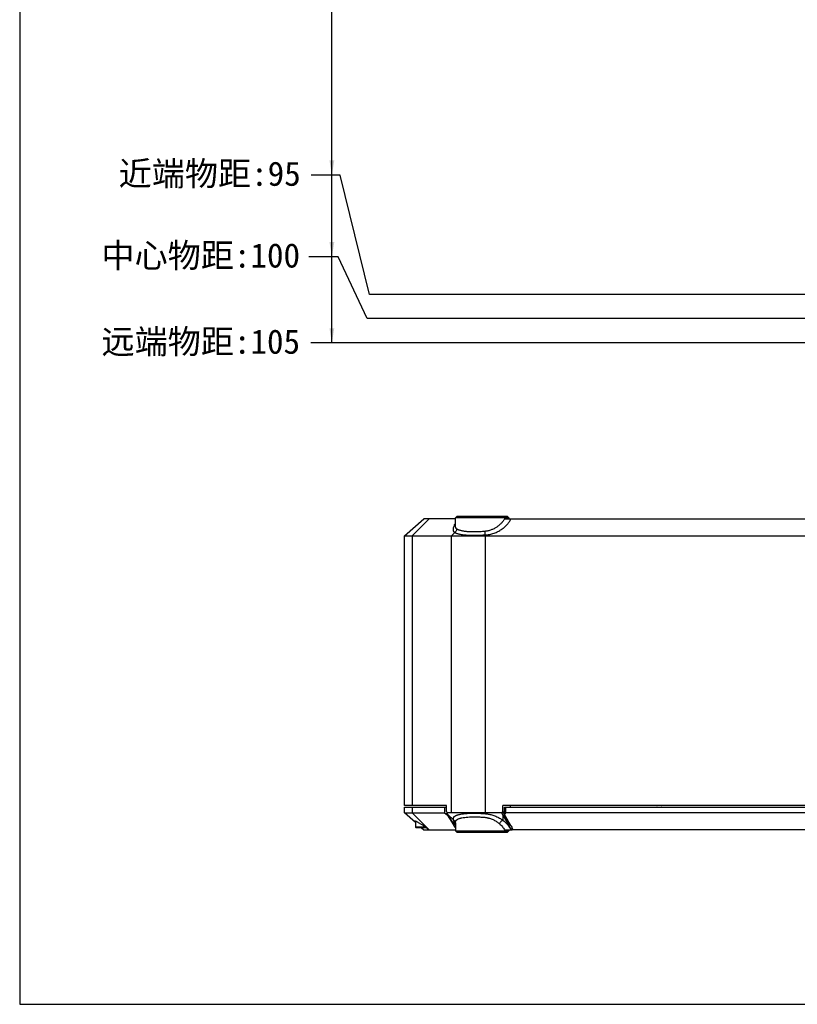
# Model space of a CAD drawing. Header units: millimetres. Extents: x 48 to 663, y 1 to 417.
# Tile 1 of 12: x 48 to 208, y 1 to 204. Entities that reach past the tile are written whole.
import ezdxf

# ---------------------------------------------------------------- set-up
doc = ezdxf.new("R2010")
doc.units = ezdxf.units.MM
doc.header["$LTSCALE"] = 46.255
doc.header["$PDMODE"] = 3
doc.header["$PDSIZE"] = 8
doc.layers.get('0').update_dxf_attribs({"linetype": 'CONTINUOUS'})
doc.layers.get('Defpoints').update_dxf_attribs({"linetype": 'CONTINUOUS'})
doc.layers.add('20_ALL_FEATURES', color=7, linetype='CONTINUOUS')
doc.layers.add('51__REF_DIMS', color=7, linetype='CONTINUOUS')
doc.styles.get("Standard").update_dxf_attribs({"font": 'simfang.ttf'})
doc.dimstyles.new('DIMSTYLE_7', dxfattribs={"dimtxt": 5, "dimasz": 3, "dimexe": 2.5, "dimexo": 0.5, "dimgap": 1.25, "dimtad": 0, "dimtih": 1, "dimtoh": 1, "dimdsep": 46, "dimtxsty": 'STANDARD', "dimblk": '_FILLED', "dimblk1": '_FILLED', "dimblk2": '_FILLED', "dimcen": 0.09, "dimclrt": 3, "dimazin": 2, "dimtp": 0.3, "dimtm": 0.3, "dimtfac": 1, "dimtdec": 0, "dimtofl": 0, "dimtmove": 0, "dimatfit": 3, "dimldrblk": '_FILLED', "dimfxl": 1, "dimtolj": 1, "dimarcsym": 0})

# ---------------------------------------------------------------- blocks, each defined once
blk = doc.blocks.new('*D23')
at = {"layer": '51__REF_DIMS', "color": 0, "lineweight": -2}
for p, q in [((114, 172.05), (108, 172.05)), ((120, 147.49), (114, 172.05)), ((270.52, 147.49), (120, 147.49))]:
    blk.add_line(p, q, dxfattribs=at)
at = {"layer": 'Defpoints', "color": 0}
for p in [(148.12, 242.49), (108, 172.05), (271.02, 147.49)]:
    blk.add_point(p, dxfattribs=at)
at = {"layer": '51__REF_DIMS', "color": 7, "insert": (87.12, 172.05), "char_height": 5, "attachment_point": 5, "line_spacing_factor": 0.9}
blk.add_mtext('\\A1;近端物距:95', dxfattribs=at)
blk = doc.blocks.new('_FILLED')
at = {"color": 0, "linetype": 'ByBlock'}
blk.add_solid([(0, 0), (-1, 0.167), (-1, -0.167)], dxfattribs=at)
blk = doc.blocks.new('*D24')
at = {"layer": '51__REF_DIMS', "color": 0, "lineweight": -2}
for p, q in [((113.56, 155.23), (107.56, 155.23)), ((119.56, 142.49), (113.56, 155.23)), ((269.72, 142.49), (119.56, 142.49))]:
    blk.add_line(p, q, dxfattribs=at)
at = {"layer": 'Defpoints', "color": 0}
for p in [(270.72, 242.49), (107.56, 155.23), (270.22, 142.49)]:
    blk.add_point(p, dxfattribs=at)
at = {"layer": '51__REF_DIMS', "color": 7, "insert": (85.28, 155.23), "char_height": 5, "attachment_point": 5, "line_spacing_factor": 0.9}
blk.add_mtext('\\A1;中心物距:100', dxfattribs=at)
blk = doc.blocks.new('*D25')
at = {"layer": '51__REF_DIMS', "color": 0, "lineweight": -2}
for p, q in [((113.96, 137.49), (107.96, 137.49)), ((119.96, 137.49), (113.96, 137.49)), ((268.92, 137.49), (119.96, 137.49))]:
    blk.add_line(p, q, dxfattribs=at)
at = {"layer": 'Defpoints', "color": 0}
for p in [(269.92, 242.49), (107.96, 137.49), (269.42, 137.49)]:
    blk.add_point(p, dxfattribs=at)
at = {"layer": '51__REF_DIMS', "color": 7, "insert": (85.28, 137.49), "char_height": 5, "attachment_point": 5, "line_spacing_factor": 0.9}
blk.add_mtext('\\A1;远端物距:105', dxfattribs=at)

msp = doc.modelspace()

# ---------------------------------------------------------------- linework, layer by layer
msp.add_lwpolyline([(48, 416.533), (48, 1.38), (663.041, 1.38), (663.041, 416.533)], close=True)
at = {"layer": '20_ALL_FEATURES', "color": 7}
for p, q in [((138.018, 101.781), (137.718, 101.481)), ((137.718, 99.841), (137.718, 101.481)), ((148.718, 101.481), (137.718, 101.481)), ((148.418, 101.781), (138.018, 101.781)), ((148.418, 101.781), (148.718, 101.481)), ((148.718, 101.481), (148.718, 101.281)), ((127.218, 97.781), (131.218, 101.281)), ((132.29, 101.281), (128.826, 97.781)), ((137.718, 101.281), (131.218, 101.281)), ((147.843, 101.281), (326.594, 101.281)), ((127.218, 42.281), (127.218, 97.781)), ((127.218, 97.781), (347.218, 97.781)), ((128.826, 97.781), (128.826, 42.281)), ((137.585, 98.464), (136.909, 97.781)), ((136.909, 40.781), (136.909, 97.781)), ((143.837, 97.946), (143.837, 40.781)), ((135.843, 42.281), (127.218, 42.281)), ((127.218, 40.781), (127.218, 41.981)), ((127.218, 41.981), (135.843, 41.981)), ((129.468, 38.813), (127.218, 40.781)), ((127.218, 40.781), (135.472, 40.781)), ((128.826, 41.981), (128.826, 40.781)), ((128.826, 40.781), (132.29, 37.281)), ((135.472, 41.981), (135.472, 40.781)), ((135.472, 40.781), (136.01, 40.368)), ((135.843, 41.037), (135.843, 42.281)), ((135.843, 41.037), (135.958, 40.781)), ((137.525, 38.25), (135.958, 40.781)), ((136.01, 40.697), (136.01, 40.368)), ((143.837, 40.781), (136.909, 40.781)), ((147.218, 40.781), (143.837, 40.781)), ((147.218, 40.781), (147.454, 41.061)), ((147.218, 40.781), (148.741, 38.17)), ((147.454, 41.061), (147.454, 42.281)), ((326.983, 42.281), (147.454, 42.281)), ((149.008, 38.396), (147.454, 41.061)), ((147.85, 40.392), (147.85, 41.981)), ((147.85, 41.981), (326.587, 41.981)), ((147.85, 40.392), (148.123, 40.781)), ((148.123, 40.781), (148.123, 41.981)), ((326.314, 40.781), (148.123, 40.781)), ((149.008, 42.281), (149.008, 41.981)), ((179.062, 41.981), (179.147, 42.033)), ((179.232, 41.981), (179.147, 42.033)), ((180.062, 41.981), (180.147, 42.033)), ((180.232, 41.981), (180.147, 42.033)), ((129.468, 39.109), (129.468, 37.881)), ((136.01, 40.368), (137.295, 38.292)), ((137.299, 39.311), (136.149, 40.472)), ((137.718, 38.722), (137.718, 37.081)), ((147.454, 40.377), (147.454, 39.269)), ((149.142, 38.176), (147.85, 40.392)), ((129.468, 37.881), (131.504, 37.881)), ((129.568, 37.781), (131.637, 37.781)), ((130.647, 37.781), (131.218, 37.281)), ((131.218, 37.281), (137.718, 37.281)), ((138.018, 36.781), (137.718, 37.081)), ((137.718, 37.081), (148.718, 37.081)), ((138.018, 36.781), (148.418, 36.781)), ((147.843, 37.281), (149.418, 37.281)), ((148.418, 36.781), (148.718, 37.081)), ((148.718, 37.281), (148.718, 37.081)), ((148.741, 38.17), (149.008, 38.396)), ((149.008, 38.405), (149.008, 38.396)), ((149.122, 37.335), (149.128, 37.344)), ((149.41, 37.581), (149.442, 37.581)), ((149.418, 37.281), (149.522, 37.385)), ((149.561, 37.281), (149.418, 37.281)), ((211.769, 37.281), (149.561, 37.281))]:
    msp.add_line(p, q, dxfattribs=at)
for centre, radius, start, end in [((136.914, 38.58), 0.813, 8.3247, 9.72366), ((129.568, 37.881), 0.1, 180, 270), ((146.155, 43.603), 10.156, 211.80647, 213.82257), ((144.515, 35.656), 5.263, 28.57573, 31.37357), ((147.241, 38.577), 2.255, 324.9259, 326.56091), ((132.612, 57.21), 25.835, 309.73963, 310.5564)]:
    msp.add_arc(centre, radius, start, end, dxfattribs=at)
for points, knots in [([(137.585, 98.464), (137.556, 98.483), (137.502, 98.523), (137.433, 98.597), (137.378, 98.68), (137.321, 98.807), (137.284, 98.992), (137.29, 99.237), (137.34, 99.507), (137.43, 99.799), (137.558, 100.111), (137.661, 100.322), (137.718, 100.43)], [0, 0, 0, 0, 0.047677, 0.0940269, 0.1402327, 0.1873959, 0.2879102, 0.4008663, 0.5284756, 0.6712202, 0.8286761, 1, 1, 1, 1]), ([(137.969, 99.217), (137.927, 99.249), (137.85, 99.327), (137.771, 99.476), (137.727, 99.651), (137.718, 99.775), (137.718, 99.841)], [0, 0, 0, 0, 0.2288598, 0.4639732, 0.7183817, 1, 1, 1, 1]), ([(147.843, 101.281), (147.743, 101.121), (147.524, 100.805), (147.144, 100.361), (146.708, 99.949), (146.214, 99.576), (145.665, 99.252), (145.064, 98.988), (144.418, 98.795), (143.97, 98.721), (143.742, 98.699)], [0, 0, 0, 0, 0.11325, 0.2292817, 0.3485689, 0.4714869, 0.5982906, 0.7289857, 0.8631848, 1, 1, 1, 1]), ([(143.837, 97.946), (144.153, 97.972), (144.773, 98.065), (145.659, 98.316), (146.469, 98.662), (147.193, 99.086), (147.823, 99.572), (148.36, 100.104), (148.804, 100.673), (149.045, 101.077), (149.15, 101.281)], [0, 0, 0, 0, 0.1455058, 0.2863759, 0.4209955, 0.5487716, 0.6698605, 0.7848637, 0.8946054, 1, 1, 1, 1]), ([(137.969, 99.217), (137.965, 99.148), (137.943, 99.008), (137.866, 98.805), (137.746, 98.618), (137.642, 98.511), (137.585, 98.464)], [0, 0, 0, 0, 0.237602, 0.488058, 0.7447667, 1, 1, 1, 1]), ([(143.837, 97.946), (143.497, 97.915), (142.818, 97.867), (141.815, 97.834), (140.854, 97.84), (139.966, 97.886), (139.285, 97.958), (138.799, 98.037), (138.482, 98.104), (138.201, 98.179), (137.958, 98.263), (137.754, 98.354), (137.636, 98.426), (137.585, 98.464)], [0, 0, 0, 0, 0.1617083, 0.3214154, 0.4742591, 0.6156421, 0.7415012, 0.7975646, 0.8486114, 0.8944187, 0.9348697, 0.9699886, 1, 1, 1, 1]), ([(143.742, 98.699), (143.43, 98.668), (142.808, 98.62), (141.888, 98.586), (141.006, 98.593), (140.19, 98.639), (139.563, 98.711), (139.113, 98.79), (138.818, 98.857), (138.555, 98.932), (138.326, 99.016), (138.132, 99.108), (138.018, 99.179), (137.969, 99.217)], [0, 0, 0, 0, 0.1603408, 0.3185383, 0.4700173, 0.6104579, 0.736056, 0.7923181, 0.8438231, 0.8903643, 0.9318542, 0.9683231, 1, 1, 1, 1]), ([(143.742, 98.699), (143.753, 98.561), (143.774, 98.361), (143.808, 98.11), (143.827, 97.997), (143.837, 97.946)], [0, 0, 0, 0, 0.5474581, 0.7938874, 1, 1, 1, 1]), ([(136.909, 40.781), (136.83, 40.781), (136.671, 40.782), (136.354, 40.781), (136.116, 40.781), (135.958, 40.781)], [0, 0, 0, 0, 0.25, 0.5, 1, 1, 1, 1]), ([(137.299, 39.311), (137.291, 39.375), (137.284, 39.498), (137.301, 39.675), (137.342, 39.809), (137.391, 39.903), (137.435, 39.967), (137.478, 40.014), (137.517, 40.049), (137.548, 40.074), (137.581, 40.097), (137.614, 40.12), (137.649, 40.144), (137.686, 40.166), (137.726, 40.189), (137.782, 40.219), (137.891, 40.271), (138.066, 40.34), (138.302, 40.413), (138.568, 40.478), (138.863, 40.537), (139.309, 40.607), (139.927, 40.673), (140.728, 40.718), (141.439, 40.728), (142.034, 40.72), (142.493, 40.706), (142.879, 40.687), (143.189, 40.668), (143.421, 40.652), (143.615, 40.636), (143.77, 40.623), (143.885, 40.613), (144.001, 40.602), (144.154, 40.584), (144.344, 40.558), (144.57, 40.52), (144.866, 40.46), (145.367, 40.334), (146.046, 40.096), (146.792, 39.725), (147.244, 39.427), (147.454, 39.269)], [0, 0, 0, 0, 0.0173439, 0.0331234, 0.0476657, 0.0546502, 0.0615496, 0.0684714, 0.0719741, 0.0755143, 0.0791078, 0.0827663, 0.0865221, 0.0904274, 0.0944869, 0.0986903, 0.1075527, 0.1271421, 0.1492519, 0.1738647, 0.2009147, 0.2302961, 0.2954763, 0.3680234, 0.4462278, 0.4868555, 0.5281594, 0.5698795, 0.5908133, 0.6117531, 0.6326656, 0.6431016, 0.6535226, 0.6639289, 0.6743133, 0.6950031, 0.7155705, 0.7359941, 0.7763319, 0.8545615, 0.9291561, 1, 1, 1, 1]), ([(129.218, 39.129), (129.218, 39.135), (129.221, 39.148), (129.235, 39.157), (129.249, 39.16), (129.269, 39.162), (129.299, 39.16), (129.342, 39.151), (129.394, 39.135), (129.454, 39.114), (129.523, 39.087), (129.599, 39.054), (129.715, 39.001), (129.875, 38.921), (130.081, 38.81), (130.304, 38.682), (130.539, 38.54), (130.782, 38.385), (131.03, 38.22), (131.365, 37.986), (131.779, 37.678), (132.1, 37.416), (132.257, 37.281)], [0, 0, 0, 0, 0.0048706, 0.0098345, 0.0129397, 0.0166186, 0.0259284, 0.0380293, 0.0529695, 0.070706, 0.0911441, 0.1141562, 0.1395913, 0.197059, 0.2621562, 0.3334863, 0.4097413, 0.4897443, 0.5724661, 0.6570203, 0.8287048, 1, 1, 1, 1]), ([(129.218, 39.129), (129.218, 39.122), (129.223, 39.105), (129.236, 39.078), (129.257, 39.046), (129.298, 38.993), (129.369, 38.916), (129.433, 38.854), (129.468, 38.82)], [0, 0, 0, 0, 0.0546056, 0.1281969, 0.2226284, 0.3381875, 0.6308284, 1, 1, 1, 1]), ([(137.715, 38.717), (137.705, 38.777), (137.67, 38.896), (137.579, 39.06), (137.454, 39.202), (137.352, 39.278), (137.299, 39.311)], [0, 0, 0, 0, 0.2440896, 0.4945617, 0.74801, 1, 1, 1, 1]), ([(137.299, 39.311), (137.309, 39.222), (137.346, 39.035), (137.436, 38.749), (137.561, 38.444), (137.663, 38.238), (137.718, 38.132)], [0, 0, 0, 0, 0.2141776, 0.4528279, 0.7152174, 1, 1, 1, 1]), ([(137.718, 38.722), (137.718, 38.781), (137.725, 38.895), (137.761, 39.055), (137.825, 39.195), (137.894, 39.282), (137.948, 39.33), (137.988, 39.361), (138.042, 39.398), (138.113, 39.441), (138.221, 39.498), (138.373, 39.565), (138.576, 39.637), (138.804, 39.702), (139.155, 39.783), (139.648, 39.865), (140.298, 39.931), (141.012, 39.968), (141.776, 39.976), (142.435, 39.958), (142.905, 39.932), (143.176, 39.913), (143.379, 39.898), (143.549, 39.883), (143.684, 39.87), (143.817, 39.857), (143.98, 39.837), (144.174, 39.805), (144.366, 39.766), (144.618, 39.706), (144.925, 39.614), (145.281, 39.48), (145.73, 39.273), (146.25, 38.967), (146.627, 38.672), (146.803, 38.517)], [0, 0, 0, 0, 0.0178447, 0.0341109, 0.0491654, 0.0636158, 0.0672305, 0.0709223, 0.0787448, 0.0870795, 0.0959449, 0.11531, 0.1369066, 0.1607407, 0.1867746, 0.2451072, 0.3110225, 0.3832852, 0.4604136, 0.5407514, 0.5815812, 0.6020651, 0.6225575, 0.64303, 0.6532563, 0.6633416, 0.6831401, 0.7028737, 0.7225139, 0.7420497, 0.7807456, 0.8188842, 0.8564085, 0.9294793, 1, 1, 1, 1]), ([(146.803, 38.517), (146.835, 38.591), (146.915, 38.741), (147.067, 38.949), (147.248, 39.13), (147.385, 39.229), (147.454, 39.269)], [0, 0, 0, 0, 0.2413885, 0.5020623, 0.7618519, 1, 1, 1, 1]), ([(146.803, 38.517), (147.008, 38.334), (147.385, 37.945), (147.703, 37.506), (147.843, 37.281)], [0, 0, 0, 0, 0.5089529, 1, 1, 1, 1]), ([(147.454, 39.269), (147.81, 39.002), (148.443, 38.412), (148.931, 37.698), (149.122, 37.335)], [0, 0, 0, 0, 0.5200844, 1, 1, 1, 1]), ([(137.295, 38.292), (137.327, 38.24), (137.463, 38.025), (137.606, 37.815), (137.718, 37.658)], [0, 0, 0, 0, 0.2416305, 1, 1, 1, 1]), ([(149.128, 37.344), (149.077, 37.486), (148.96, 37.767), (148.819, 38.037), (148.741, 38.17)], [0, 0, 0, 0, 0.4945637, 1, 1, 1, 1]), ([(149.137, 38.173), (149.163, 38.125), (149.264, 37.932), (149.352, 37.733), (149.41, 37.581)], [0, 0, 0, 0, 0.2533122, 1, 1, 1, 1]), ([(149.561, 37.281), (149.533, 37.358), (149.415, 37.665), (149.267, 37.961), (149.142, 38.176)], [0, 0, 0, 0, 0.2461196, 1, 1, 1, 1])]:
    msp.add_open_spline(points, degree=3, knots=knots, dxfattribs=at)
at = {"layer": '51__REF_DIMS', "color": 252}
msp.add_line((112.274, 137.486), (112.274, 242.486), dxfattribs=at)
for points in [[(112.274, 172.048), (111.774, 175.048), (112.774, 175.048)], [(112.274, 155.243), (111.774, 158.243), (112.774, 158.243)], [(112.274, 137.486), (111.774, 140.486), (112.774, 140.486)]]:
    msp.add_solid(points, dxfattribs=at)

# ---------------------------------------------------------------- dimensions: what is measured, and where the dimension line sits
for feature_location, offset, origin, text, picture, middle in [((270.218, 142.486), (-162.658, 12.748), (270.718, 242.486), '中心物距:<>', '*D24', (85.282, 155.234)), ((269.418, 137.486), (-161.458, 0.005), (269.918, 242.486), '远端物距:<>', '*D25', (85.282, 137.491)), ((271.018, 147.486), (-163.022, 24.565), (148.123, 242.486), '近端物距:<>', '*D23', (87.118, 172.051))]:
    dim = msp.add_ordinate_dim(feature_location=feature_location, offset=offset, dtype=0, origin=origin, text=text, dimstyle='DIMSTYLE_7', override={"dimclrt": 7}, dxfattribs=at)
    dim.commit()
    dim.dimension.update_dxf_attribs({"geometry": picture, "text_midpoint": middle})

doc.saveas('drawing.dxf')
